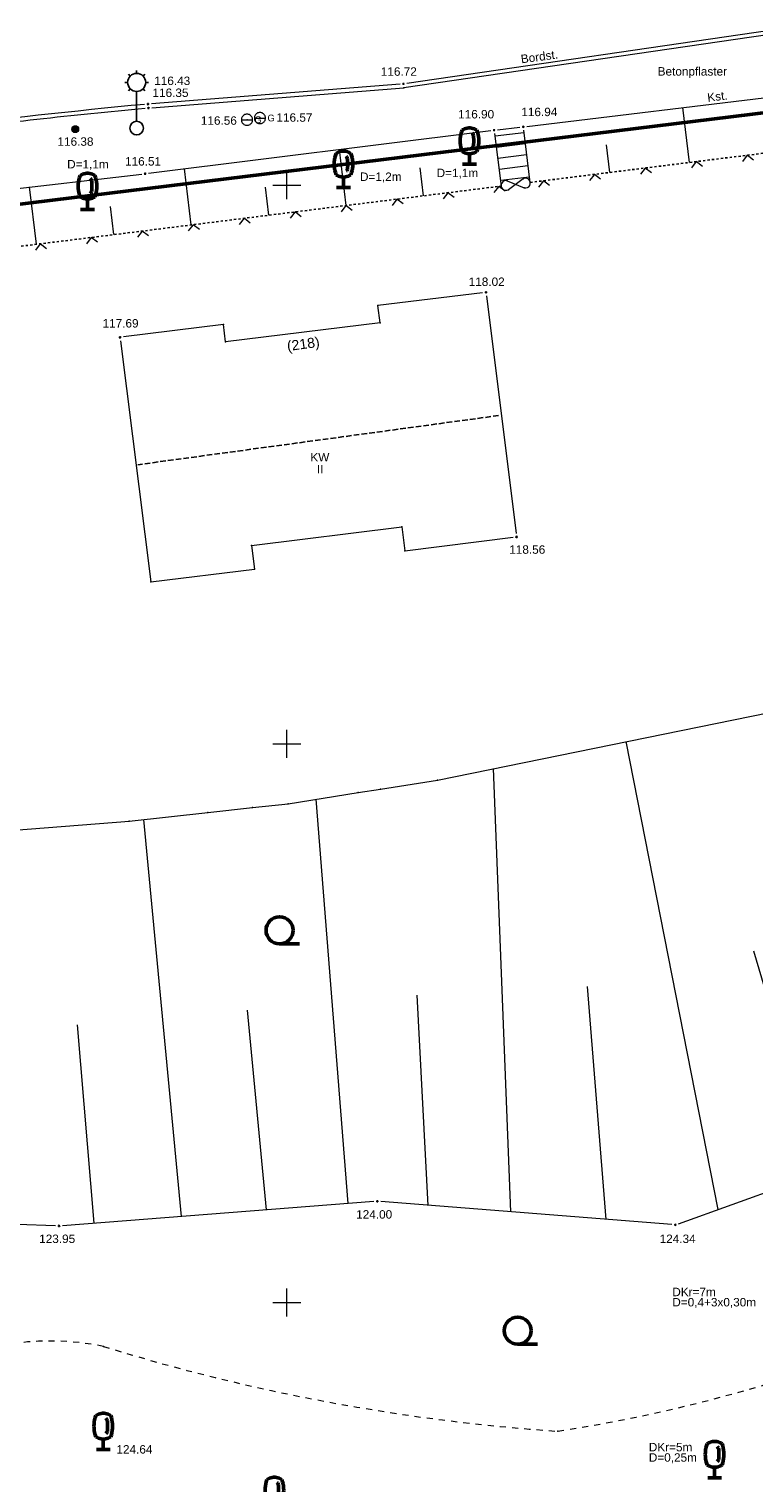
# Model space of a CAD drawing. Header units: metres. Extents: x 32377355 to 32378041, y 5707167 to 5708004.
# Tile 16 of 80: x 32377588 to 32377621, y 5707417 to 5707482. Entities that reach past the tile are written whole.
import ezdxf

# ---------------------------------------------------------------- set-up
doc = ezdxf.new("R2010")
doc.units = ezdxf.units.M
doc.header["$LTSCALE"] = 0.25
for name, pattern in [('LF1', [0]), ('LF1600.2006', [2, 1, 0, 0, -1]), ('LF2', [2.2, 1.1, -1.1]), ('LF33', [9.2, 0.1, 0, 9.1])]:
    doc.linetypes.add(name, pattern=pattern)
doc.layers.get('0').update_dxf_attribs({"color": 1, "linetype": 'CONTINUOUS'})
for name, color, linetype, lineweight in [('Ebene 71', 71, 'CONTINUOUS', 0), ('Ebene 9082', 7, 'CONTINUOUS', 18), ('Ebene 9085', 125, 'CONTINUOUS', 0), ('Ebene 9284', 68, 'CONTINUOUS', 0), ('Flurstücke_ Grenzpunkte', 51, 'CONTINUOUS', 25), ('Gebäude', 9, 'CONTINUOUS', 25), ('Neues Aufmaß Nord', 123, 'CONTINUOUS', 0), ('Neues Aufmaß Süd', 122, 'CONTINUOUS', 0), ('Parkplatz', 124, 'CONTINUOUS', 0), ('Text zu Ebene 9082', 66, 'CONTINUOUS', 0)]:
    doc.layers.add(name, color=color, linetype=linetype, lineweight=lineweight)
doc.styles.add('Arial', font='Arial.ttf')
doc.styles.add('Hausnummer', font='Arial.ttf')
doc.styles.add('Schrift rechtsgenei', font='Arial.ttf')

# ---------------------------------------------------------------- blocks, each defined once
blk = doc.blocks.new('*X0')
at = {"color": 7, "linetype": 'LF1', "lineweight": 18}
for p, q in [((32377642.777475, 5707437.69563), (32377636.155382, 5707453.249985)), ((32377634.298278, 5707434.348975), (32377629.717425, 5707452.865403)), ((32377627.300935, 5707432.013008), (32377621.908825, 5707451.462643)), ((32377619.323805, 5707429.155453), (32377615.1978, 5707450.096962)), ((32377610.042488, 5707429.047185), (32377609.26357, 5707448.88936)), ((32377602.752805, 5707429.417335), (32377601.31771, 5707447.517072)), ((32377646.141733, 5707440.60354), (32377642.978578, 5707447.03608)), ((32377595.281498, 5707428.840967), (32377593.591205, 5707446.61394)), ((32377638.303362, 5707435.664535), (32377635.76271, 5707444.369648)), ((32377630.731587, 5707433.177415), (32377628.293885, 5707442.721668)), ((32377623.853545, 5707430.778087), (32377620.924028, 5707440.722087)), ((32377614.312743, 5707428.711245), (32377613.467813, 5707439.14211)), ((32377606.330115, 5707429.339235), (32377605.84151, 5707438.747832)), ((32377599.094687, 5707429.135132), (32377598.237975, 5707438.080663)), ((32377591.374698, 5707428.53958), (32377590.629827, 5707437.41988))]:
    blk.add_line(p, q, dxfattribs=at)
blk = doc.blocks.new('*X13')
at = {"color": 7, "linetype": 'LF1', "lineweight": 18}
for p, q in [((32377602.662505, 5707474.092777), (32377602.35792, 5707476.599828)), ((32377595.724477, 5707473.22401), (32377595.419525, 5707475.734082)), ((32377606.13152, 5707474.527162), (32377605.97932, 5707475.779932)), ((32377588.78645, 5707472.355243), (32377588.474665, 5707474.92155)), ((32377599.193493, 5707473.658395), (32377599.041108, 5707474.912675)), ((32377592.255465, 5707472.789625), (32377592.10183, 5707474.054187)), ((32377585.317435, 5707471.920858), (32377585.159285, 5707473.222605))]:
    blk.add_line(p, q, dxfattribs=at)
blk = doc.blocks.new('*X14')
at = {"color": 7, "linetype": 'LF1', "lineweight": 18}
for p, q in [((32377632.310982, 5707477.499517), (32377632.039788, 5707480.191655)), ((32377625.158583, 5707476.9097), (32377624.889465, 5707479.334568)), ((32377635.893277, 5707477.740353), (32377635.753633, 5707479.179828)), ((32377618.036405, 5707476.017873), (32377617.74286, 5707478.474577)), ((32377628.729075, 5707477.25871), (32377628.596903, 5707478.511308)), ((32377621.60242, 5707476.464402), (32377621.456673, 5707477.684172)), ((32377614.474213, 5707475.57182), (32377614.322597, 5707476.808285))]:
    blk.add_line(p, q, dxfattribs=at)
blk = doc.blocks.new('*X27')
at = {"color": 7, "linetype": 'LF1', "lineweight": 18}
for p, q in [((32377609.33658, 5707477.207365), (32377610.618075, 5707477.367832)), ((32377609.398703, 5707476.71124), (32377610.680197, 5707476.871707)), ((32377609.460827, 5707476.215115), (32377610.742323, 5707476.375582)), ((32377609.522953, 5707475.71899), (32377610.804445, 5707475.879455)), ((32377609.585075, 5707475.222862), (32377610.86657, 5707475.38333))]:
    blk.add_line(p, q, dxfattribs=at)
blk = doc.blocks.new('S112')
at = {"color": 0, "lineweight": -2}
for p, q in [((-0.4, 0.4), (0, 0)), ((0, 0), (0.4, 0.4))]:
    blk.add_line(p, q, dxfattribs=at)
blk = doc.blocks.new('S163')
at = {"lineweight": -2}
blk.add_hatch(color=0, dxfattribs=at).paths.add_polyline_path([(0, 0.031635, -1), (0, -0.031635, -1)], flags=0)
at = {"color": 0, "lineweight": -2}
blk.add_circle((0, 0), 0.031635, dxfattribs=at)
blk = doc.blocks.new('S61', base_point=(-0.125, 0))
at = {"color": 0, "lineweight": -2}
for p, q in [((-0.322965, 0.028465), (-0.325, 0)), ((-0.325, 0), (0.075, 0)), ((-0.325, 0), (-0.322965, -0.028465)), ((-0.3169, 0.056345), (-0.322965, 0.028465)), ((-0.306925, 0.083085), (-0.3169, 0.056345)), ((-0.29325, 0.10813), (-0.306925, 0.083085)), ((-0.27615, 0.13097), (-0.29325, 0.10813)), ((-0.25597, 0.15115), (-0.27615, 0.13097)), ((-0.23313, 0.16825), (-0.25597, 0.15115)), ((-0.208085, 0.181925), (-0.23313, 0.16825)), ((-0.181345, 0.1919), (-0.208085, 0.181925)), ((-0.153465, 0.197965), (-0.181345, 0.1919)), ((-0.125, 0.2), (-0.153465, 0.197965)), ((-0.096535, 0.197965), (-0.125, 0.2)), ((-0.068655, 0.1919), (-0.096535, 0.197965)), ((-0.041915, 0.181925), (-0.068655, 0.1919)), ((-0.01687, 0.16825), (-0.041915, 0.181925)), ((0.00597, 0.15115), (-0.01687, 0.16825)), ((0.02615, 0.13097), (0.00597, 0.15115)), ((0.04325, 0.10813), (0.02615, 0.13097)), ((0.056925, 0.083085), (0.04325, 0.10813)), ((0.0669, 0.056345), (0.056925, 0.083085)), ((0.072965, 0.028465), (0.0669, 0.056345)), ((0.075, 0), (0.072965, 0.028465)), ((0.072965, -0.028465), (0.075, 0)), ((-0.322965, -0.028465), (-0.3169, -0.056345)), ((-0.3169, -0.056345), (-0.306925, -0.083085)), ((-0.306925, -0.083085), (-0.29325, -0.10813)), ((-0.29325, -0.10813), (-0.27615, -0.13097)), ((-0.27615, -0.13097), (-0.25597, -0.15115)), ((-0.25597, -0.15115), (-0.23313, -0.16825)), ((-0.23313, -0.16825), (-0.208085, -0.181925)), ((-0.208085, -0.181925), (-0.181345, -0.1919)), ((-0.181345, -0.1919), (-0.153465, -0.197965)), ((-0.153465, -0.197965), (-0.125, -0.2)), ((-0.125, -0.2), (-0.096535, -0.197965)), ((-0.096535, -0.197965), (-0.068655, -0.1919)), ((-0.068655, -0.1919), (-0.041915, -0.181925)), ((-0.041915, -0.181925), (-0.01687, -0.16825)), ((-0.01687, -0.16825), (0.00597, -0.15115)), ((0.00597, -0.15115), (0.02615, -0.13097)), ((0.02615, -0.13097), (0.04325, -0.10813)), ((0.04325, -0.10813), (0.056925, -0.083085)), ((0.056925, -0.083085), (0.0669, -0.056345)), ((0.0669, -0.056345), (0.072965, -0.028465))]:
    blk.add_line(p, q, dxfattribs=at)
blk.add_point((-0.125, 0), dxfattribs=at)
at = {"color": 0, "lineweight": -2, "insert": (0.144375, -0.12203), "char_height": 0.24, "attachment_point": 7, "line_spacing_factor": 0.69, "style": 'Arial'}
blk.add_mtext('G', dxfattribs=at)
blk = doc.blocks.new('S15')
at = {"color": 0, "lineweight": -2}
for p, q in [((-0.5, 0.05), (-0.485, 0.1)), ((0.495, 0.05), (-0.5, 0.05)), ((-0.5, -0.05), (-0.5, 0)), ((-0.5, 0), (0.5, 0)), ((-0.485, 0.1), (0.49, 0.1)), ((-0.475, 0.15), (-0.455, 0.2)), ((0.475, 0.15), (-0.475, 0.15)), ((-0.455, 0.2), (0.455, 0.2)), ((-0.43, 0.25), (-0.4, 0.3)), ((0.43, 0.25), (-0.43, 0.25)), ((-0.4, 0.3), (0.395, 0.3)), ((-0.355, 0.35), (-0.295, 0.4)), ((0.36, 0.35), (-0.355, 0.35)), ((-0.295, 0.4), (0.3, 0.4)), ((0.22, 0.45), (-0.215, 0.45)), ((0.3, 0.4), (0.22, 0.45)), ((0.395, 0.3), (0.36, 0.35)), ((0.455, 0.2), (0.43, 0.25)), ((0.49, 0.1), (0.475, 0.15)), ((0.5, 0), (0.495, 0.05)), ((0.495, -0.05), (-0.5, -0.05)), ((-0.475, -0.15), (-0.49, -0.1)), ((-0.49, -0.1), (0.485, -0.1)), ((0.475, -0.15), (-0.475, -0.15)), ((-0.43, -0.25), (-0.455, -0.2)), ((-0.455, -0.2), (0.46, -0.2)), ((0.425, -0.25), (-0.43, -0.25)), ((-0.355, -0.35), (-0.4, -0.3)), ((-0.4, -0.3), (0.395, -0.3)), ((0.345, -0.35), (-0.355, -0.35)), ((-0.205, -0.45), (-0.29, -0.4)), ((-0.29, -0.4), (0.285, -0.4)), ((0.2, -0.45), (-0.205, -0.45)), ((0.285, -0.4), (0.345, -0.35)), ((0.395, -0.3), (0.425, -0.25)), ((0.46, -0.2), (0.475, -0.15)), ((0.485, -0.1), (0.495, -0.05))]:
    blk.add_line(p, q, dxfattribs=at)
blk.add_circle((0, 0), 0.5, dxfattribs=at)
blk = doc.blocks.new('Baumbestand_ Laubholz', base_point=(0.0007, 0))
at = {"color": 0, "lineweight": -2}
blk.add_line((-0.09557, -0.40303), (0.5, -0.40303), dxfattribs=at)
blk.add_circle((-0.09557, 0), 0.40443, dxfattribs=at)
blk = doc.blocks.new('Laterne_ elektrisch', base_point=(0, -0.3945))
at = {"color": 0, "lineweight": -2}
for p, q in [((0, 0.45775), (0, 0.5)), ((-0.14085, 0.3169), (-0.1831, 0.3169)), ((-0.0996, 0.4165), (-0.1295, 0.4465)), ((0.0996, 0.4165), (0.1295, 0.4465)), ((0.14085, 0.3169), (0.1831, 0.3169)), ((-0.0996, 0.2173), (-0.1295, 0.1875)), ((0, 0.17605), (0, -0.28875)), ((0.0996, 0.2173), (0.1295, 0.1875))]:
    blk.add_line(p, q, dxfattribs=at)
for centre, radius in [((0, 0.3169), 0.14085), ((0, -0.3945), 0.10565)]:
    blk.add_circle(centre, radius, dxfattribs=at)
blk = doc.blocks.new('Laubbaum', base_point=(0, -0.5))
at = {"color": 0, "lineweight": -2}
for p, q in [((-0.223465, 0.378775), (-0.2045, 0.4355)), ((-0.2045, 0.4355), (-0.170865, 0.45636)), ((-0.170865, 0.45636), (-0.13513, 0.47336)), ((-0.13513, 0.47336), (-0.097725, 0.4863)), ((-0.097725, 0.4863), (-0.05912, 0.495015)), ((-0.05912, 0.495015), (-0.01979, 0.4994)), ((-0.01979, 0.4994), (0.01979, 0.4994)), ((0.01979, 0.4994), (0.05912, 0.495015)), ((0.05912, 0.495015), (0.097725, 0.4863)), ((0.097725, 0.4863), (0.13513, 0.47336)), ((0.13513, 0.47336), (0.170865, 0.45636)), ((0.170865, 0.45636), (0.2045, 0.4355)), ((0.2045, 0.4355), (0.223465, 0.378775)), ((-0.25755, 0.14275), (-0.255405, 0.20252)), ((-0.255405, 0.08298), (-0.25755, 0.14275)), ((-0.255405, 0.20252), (-0.248985, 0.261985)), ((-0.248985, 0.023515), (-0.255405, 0.08298)), ((-0.248985, 0.261985), (-0.23832, 0.32084)), ((-0.23832, -0.03534), (-0.248985, 0.023515)), ((-0.23832, 0.32084), (-0.223465, 0.378775)), ((0.072, 0.3585), (0.09129, 0.335215)), ((0.09129, 0.335215), (0.105485, 0.308515)), ((0.114, 0), (0.104515, -0.021505)), ((0.105485, 0.308515), (0.114, 0.2795)), ((0.114, 0.2795), (0.118245, 0.13975)), ((0.118245, 0.13975), (0.114, 0)), ((0.223465, 0.378775), (0.23832, 0.32084)), ((0.23832, 0.32084), (0.248985, 0.261985)), ((0.248985, 0.023515), (0.23832, -0.03534)), ((0.248985, 0.261985), (0.255405, 0.20252)), ((0.255405, 0.08298), (0.248985, 0.023515)), ((0.255405, 0.20252), (0.25755, 0.14275)), ((0.25755, 0.14275), (0.255405, 0.08298)), ((-0.223465, -0.093275), (-0.23832, -0.03534)), ((-0.2045, -0.15), (-0.223465, -0.093275)), ((-0.17082, -0.170725), (-0.2045, -0.15)), ((-0.135065, -0.187615), (-0.17082, -0.170725)), ((-0.097665, -0.200465), (-0.135065, -0.187615)), ((-0.05908, -0.20912), (-0.097665, -0.200465)), ((-0.019775, -0.213475), (-0.05908, -0.20912)), ((0.019775, -0.213475), (-0.019775, -0.213475)), ((0, -0.2205), (0, -0.5)), ((0.05908, -0.20912), (0.019775, -0.213475)), ((0.097665, -0.200465), (0.05908, -0.20912)), ((0.09082, -0.04061), (0.0735, -0.0565)), ((0.104515, -0.021505), (0.09082, -0.04061)), ((0.135065, -0.187615), (0.097665, -0.200465)), ((0.17082, -0.170725), (0.135065, -0.187615)), ((0.2045, -0.15), (0.17082, -0.170725)), ((0.223465, -0.093275), (0.2045, -0.15)), ((0.23832, -0.03534), (0.223465, -0.093275)), ((0.1905, -0.5), (-0.1905, -0.5))]:
    blk.add_line(p, q, dxfattribs=at)

msp = doc.modelspace()

# ---------------------------------------------------------------- linework, layer by layer
at = {"layer": 'Ebene 71', "color": 7, "linetype": 'Continuous', "lineweight": 9}
for p, q in [((32377599.999722, 5707474.372003), (32377599.999722, 5707475.622003)), ((32377599.374722, 5707474.997003), (32377600.624722, 5707474.997003)), ((32377599.999722, 5707449.372003), (32377599.999722, 5707450.622003)), ((32377599.374722, 5707449.997003), (32377600.624722, 5707449.997003)), ((32377599.999722, 5707424.372003), (32377599.999722, 5707425.622003)), ((32377599.374722, 5707424.997003), (32377600.624722, 5707424.997003))]:
    msp.add_line(p, q, dxfattribs=at)
at = {"layer": 'Flurstücke_ Grenzpunkte', "color": 7, "linetype": 'Continuous', "lineweight": 50}
msp.add_line((32377640.087573, 5707480.528633), (32377586.756723, 5707474.002002), dxfattribs=at)
at = {"layer": 'Gebäude', "color": 7, "linetype": 'LF1600.2006', "lineweight": 25}
msp.add_line((32377609.491723, 5707464.691003), (32377593.320723, 5707462.490002), dxfattribs=at)
at = {"layer": 'Neues Aufmaß Süd', "color": 7, "linetype": 'LF1', "lineweight": 18}
for p, q in [((32377627.02218, 5707482.52456), (32377605.247798, 5707479.360067)), ((32377626.846755, 5707482.680917, 117.183), (32377605.379687, 5707479.561088, 116.721)), ((32377610.752185, 5707477.633348, 116.947), (32377627.009257, 5707479.589655, 117.382)), ((32377593.808102, 5707475.533015, 116.517), (32377609.13934, 5707477.445988, 116.901)), ((32377609.3108, 5707477.31263), (32377609.605128, 5707474.962122)), ((32377609.444285, 5707477.482498, 116.909), (32377610.447158, 5707477.597505, 116.939)), ((32377610.911428, 5707475.125695), (32377610.6188, 5707477.46263)), ((32377584.40729, 5707474.456447, 116.286), (32377593.503153, 5707475.496555, 116.509)), ((32377609.877895, 5707475.197795), (32377610.638663, 5707474.89002)), ((32377610.588973, 5707475.286835), (32377609.927583, 5707474.80098)), ((32377608.77131, 5707470.189235), (32377604.087037, 5707469.61249)), ((32377604.182512, 5707468.837045), (32377604.087037, 5707469.61249)), ((32377608.942815, 5707470.05563, 118.025), (32377610.276627, 5707459.411372, 118.557)), ((32377604.182512, 5707468.837045), (32377597.26243, 5707467.98502)), ((32377597.166955, 5707468.760463), (32377592.686133, 5707468.208767)), ((32377597.26243, 5707467.98502), (32377597.166955, 5707468.760463)), ((32377592.552815, 5707468.03763), (32377593.905723, 5707457.241003)), ((32377598.4196, 5707458.880923), (32377605.15308, 5707459.709972)), ((32377605.15308, 5707459.709972), (32377605.284573, 5707458.64201)), ((32377605.284573, 5707458.64201), (32377610.14331, 5707459.240235)), ((32377598.4196, 5707458.880923), (32377598.551093, 5707457.812958)), ((32377593.905723, 5707457.241003), (32377598.551093, 5707457.812958)), ((32377606.750723, 5707448.378003), (32377628.271242, 5707452.75738)), ((32377604.195723, 5707447.973002), (32377606.750723, 5707448.378003)), ((32377600.061723, 5707447.318002), (32377603.203722, 5707447.816003)), ((32377603.203722, 5707447.816003), (32377604.195723, 5707447.973002)), ((32377592.938723, 5707446.543003), (32377596.470723, 5707446.927002)), ((32377596.470723, 5707446.927002), (32377598.462723, 5707447.144002)), ((32377598.462723, 5707447.144002), (32377600.061723, 5707447.318002)), ((32377585.70821, 5707445.968065), (32377592.938723, 5707446.543003)), ((32377617.549288, 5707428.519787, 124.335), (32377628.418155, 5707432.413215, 124.336)), ((32377603.904613, 5707429.50619, 124.004), (32377589.95183, 5707428.429813, 123.953)), ((32377617.251633, 5707428.480045, 124.331), (32377604.21081, 5707429.505958, 124.009)), ((32377589.64524, 5707428.422997), (32377587.92322, 5707428.479045))]:
    msp.add_line(p, q, dxfattribs=at)
at = {"layer": 'Neues Aufmaß Süd', "color": 7, "linetype": 'LF33', "lineweight": 25}
for p, q in [((32377610.911428, 5707475.125695), (32377626.885348, 5707477.125923)), ((32377581.957095, 5707471.500083), (32377609.605128, 5707474.962122))]:
    msp.add_line(p, q, dxfattribs=at)
at = {"layer": 'Neues Aufmaß Süd', "color": 7, "linetype": 'LF1', "lineweight": 18}
for centre, radius, start, end in [((32377621.052558, 5707187.972465, 116.232), 291.936871, 95.38975611, 97.27144311), ((32377621.062683, 5707187.792352), 291.936871, 95.38741566, 97.29959366), ((32377610.696488, 5707475.09878), 0.21662, 254.51777903, 119.75751203), ((32377609.82007, 5707474.989037), 0.216618, 74.51747939, 299.75721239)]:
    msp.add_arc(centre, radius, start, end, dxfattribs=at)
at = {"layer": 'Neues Aufmaß Süd', "color": 7, "linetype": 'LF2', "lineweight": 18}
for centre, radius, start, end in [((32377601.233748, 5707489.47121), 71.086028, 278.83120003, 294.11353503), ((32377589.399767, 5707411.464565), 11.803816, 78.34141674, 116.18510274), ((32377618.312148, 5707508.786073), 89.770104, 252.81247351, 266.06209351)]:
    msp.add_arc(centre, radius, start, end, dxfattribs=at)
at = {"layer": 'Neues Aufmaß Süd', "color": 7, "lineweight": 18}
for p in [(32377605.247798, 5707479.360067), (32377609.605128, 5707474.962122), (32377609.877895, 5707475.197795), (32377609.927583, 5707474.80098), (32377610.588973, 5707475.286835), (32377610.638663, 5707474.89002), (32377610.911428, 5707475.125695), (32377604.087037, 5707469.61249), (32377604.182512, 5707468.837045), (32377597.166955, 5707468.760463), (32377597.26243, 5707467.98502), (32377605.15308, 5707459.709972), (32377598.4196, 5707458.880923), (32377605.284573, 5707458.64201), (32377598.551093, 5707457.812958), (32377593.905723, 5707457.241003), (32377606.750723, 5707448.378003), (32377603.203722, 5707447.816003), (32377604.195723, 5707447.973002), (32377596.470723, 5707446.927002), (32377598.462723, 5707447.144002), (32377600.061723, 5707447.318002), (32377592.938723, 5707446.543003), (32377591.785075, 5707423.024857), (32377612.147155, 5707419.227912)]:
    msp.add_point(p, dxfattribs=at)
at = {"layer": 'Parkplatz', "color": 7, "linetype": 'LF1', "lineweight": 18}
for p, q in [((32377605.074638, 5707479.526882, 116.713), (32377593.936805, 5707478.64512, 116.353)), ((32377593.958805, 5707478.466125), (32377605.247798, 5707479.360067))]:
    msp.add_line(p, q, dxfattribs=at)

# ---------------------------------------------------------------- block references
at = {"layer": 'Ebene 9082', "color": 7, "lineweight": 25, "xscale": 2.875, "yscale": 2.875, "zscale": 2.875}
msp.add_blockref('Laterne_ elektrisch', (32377593.275722, 5707477.557002, 116.431), dxfattribs=at)
msp.add_blockref('Laterne_ elektrisch', (32377593.275722, 5707477.557002, 116.431), dxfattribs=at)
at = {"layer": 'Ebene 9082', "color": 116, "lineweight": 50, "true_color": 0x008230}
for name, p, xscale, yscale, zscale in [('Laubbaum', (32377608.183722, 5707475.944002), 1.625, 1.625, 1.625), ('Laubbaum', (32377602.539723, 5707474.902002), 1.625, 1.625, 1.625), ('Laubbaum', (32377591.074723, 5707473.913003), 1.625, 1.625, 1.625), ('Baumbestand_ Laubholz', (32377599.822007, 5707441.650287), 1.5, 1.5, 1.5), ('Baumbestand_ Laubholz', (32377610.490077, 5707423.733397), 1.5, 1.5, 1.5), ('Laubbaum', (32377591.780723, 5707418.413003, 124.642), 1.625, 1.625, 1.625), ('Laubbaum', (32377599.444722, 5707415.544002, 124.93), 1.625, 1.625, 1.625)]:
    msp.add_blockref(name, p, dxfattribs=dict(at, xscale=xscale, yscale=yscale, zscale=zscale))
at = {"layer": 'Ebene 9085', "color": 116, "lineweight": 50, "true_color": 0x008230, "xscale": 1.625, "yscale": 1.625, "zscale": 1.625}
msp.add_blockref('Laubbaum', (32377619.166723, 5707417.151003, 125.32), dxfattribs=at)
at = {"layer": 'Neues Aufmaß Süd', "color": 7, "lineweight": 18}
for name in ['*X14', '*X27', '*X13', '*X0']:
    msp.add_blockref(name, (0, 0), dxfattribs=at)
at = {"layer": 'Neues Aufmaß Süd', "color": 7, "lineweight": 25, "xscale": 0.88, "yscale": 0.88, "zscale": 0.88}
for p in [(32377605.227722, 5707479.539002, 116.718), (32377609.291723, 5707477.465002, 116.905), (32377610.599723, 5707477.615002, 116.943), (32377593.655723, 5707475.514003, 116.513), (32377608.923723, 5707470.208003, 118.017), (32377592.533723, 5707468.190003, 117.688), (32377610.295722, 5707459.259003, 118.565), (32377604.057723, 5707429.518002, 124.005), (32377617.404723, 5707428.468003, 124.335), (32377589.798723, 5707428.418003, 123.952)]:
    msp.add_blockref('S163', p, dxfattribs=at)
at = {"layer": 'Neues Aufmaß Süd', "color": 7, "lineweight": 18}
for name, p, xscale, yscale, zscale in [('S61', (32377598.218722, 5707477.932002, 116.561), 1.25, 1.25, 1.25), ('S61', (32377598.798723, 5707478.006002, 116.57), 1.25, 1.25, 1.25), ('S15', (32377590.526723, 5707477.506002, 116.375), 0.3, 0.3, 0.3)]:
    msp.add_blockref(name, p, dxfattribs=dict(at, xscale=xscale, yscale=yscale, zscale=zscale))
at = {"layer": 'Neues Aufmaß Süd', "color": 7, "lineweight": 18, "xscale": 0.625, "yscale": 0.625, "zscale": 0.625, "rotation": 187.138}
for p in [(32377618.34437, 5707476.056435), (32377620.626548, 5707476.342205), (32377613.780015, 5707475.484895), (32377616.062192, 5707475.770665), (32377607.216805, 5707474.66306), (32377609.498983, 5707474.94883), (32377611.497838, 5707475.199122), (32377602.65245, 5707474.09152), (32377604.934627, 5707474.37729), (32377598.088095, 5707473.519977), (32377600.370273, 5707473.805747), (32377593.52374, 5707472.948437), (32377595.805918, 5707473.234207), (32377588.959385, 5707472.376897), (32377591.241563, 5707472.662667)]:
    msp.add_blockref('S112', p, dxfattribs=at)
at = {"layer": 'Parkplatz', "color": 7, "lineweight": 25, "xscale": 0.88, "yscale": 0.88, "zscale": 0.88}
for p in [(32377593.783723, 5707478.633003, 116.348), (32377593.783723, 5707478.633003, 116.348), (32377593.805723, 5707478.454002, 116.433), (32377593.805723, 5707478.454002, 116.433)]:
    msp.add_blockref('S163', p, dxfattribs=at)

# ---------------------------------------------------------------- texts
at = {"layer": 'Ebene 9284', "color": 7, "lineweight": 18, "char_height": 0.3775, "attachment_point": 7, "line_spacing_factor": 0.69, "style": 'Schrift rechtsgenei'}
for s, insert in [('116.43', (32377594.062935, 5707479.479953, 116.433)), ('116.35', (32377593.984755, 5707478.944713, 116.348))]:
    msp.add_mtext(s, dxfattribs=dict(at, insert=insert))
at = {"layer": 'Neues Aufmaß Nord', "color": 7, "lineweight": 18, "char_height": 0.3775, "attachment_point": 7, "line_spacing_factor": 0.69, "style": 'Schrift rechtsgenei'}
for s, insert in [('DKr=7m', (32377617.271143, 5707425.274713)), ('D=0,4+3x0,30m', (32377617.271143, 5707424.746213)), ('DKr=5m', (32377616.220178, 5707418.32408)), ('D=0,25m', (32377616.220178, 5707417.79558))]:
    msp.add_mtext(s, dxfattribs=dict(at, insert=insert))
at = {"layer": 'Neues Aufmaß Süd', "color": 7, "lineweight": 18, "attachment_point": 7, "line_spacing_factor": 0.69}
for s, insert, char_height, rotation, style in [('Bordst.', (32377610.51276, 5707480.450157), 0.3775, 7.59373468, 'Schrift rechtsgenei'), ('Kst.', (32377618.864353, 5707478.7278), 0.3775, 7.00234806, 'Schrift rechtsgenei'), ('(218)', (32377600.060022, 5707467.441055), 0.45, 7.73659244, 'Hausnummer')]:
    msp.add_mtext(s, dxfattribs=dict(at, insert=insert, char_height=char_height, rotation=rotation, style=style))
at = {"layer": 'Neues Aufmaß Süd', "color": 7, "lineweight": 18, "char_height": 0.3775, "attachment_point": 7, "line_spacing_factor": 0.69}
for s, insert, style in [('Betonpflaster', (32377616.615928, 5707479.79418), 'Schrift rechtsgenei'), ('D=1,1m', (32377590.160843, 5707475.682395), 'Schrift rechtsgenei'), ('D=1,2m', (32377603.28125, 5707475.122527), 'Schrift rechtsgenei'), ('D=1,1m', (32377606.713495, 5707475.292922), 'Schrift rechtsgenei'), ('KW', (32377601.058763, 5707462.635125), 'Hausnummer'), ('  II', (32377601.058763, 5707462.106625), 'Hausnummer')]:
    msp.add_mtext(s, dxfattribs=dict(at, insert=insert, style=style))
at = {"layer": 'Text zu Ebene 9082', "color": 7, "lineweight": 18, "char_height": 0.3775, "attachment_point": 7, "line_spacing_factor": 0.69, "style": 'Schrift rechtsgenei'}
for s, insert in [('116.72', (32377604.213195, 5707479.894198, 116.718)), ('116.94', (32377610.507765, 5707478.087427, 116.943)), ('116.56', (32377596.151195, 5707477.70189, 116.561)), ('116.57', (32377599.537198, 5707477.837125, 116.57)), ('116.90', (32377607.676867, 5707477.984752, 116.905)), ('116.38', (32377589.727735, 5707476.760852, 116.375)), ('116.51', (32377592.755068, 5707475.87456, 116.513)), ('118.02', (32377608.149615, 5707470.487018, 118.017)), ('117.69', (32377591.747947, 5707468.626142, 117.688)), ('118.56', (32377609.967208, 5707458.499525, 118.565)), ('124.00', (32377603.10975, 5707428.740955, 124.005)), ('123.95', (32377588.90864, 5707427.648567, 123.952)), ('124.34', (32377616.70398, 5707427.648567, 124.335)), ('124.64', (32377592.369623, 5707418.224252, 124.642))]:
    msp.add_mtext(s, dxfattribs=dict(at, insert=insert))

doc.saveas('drawing.dxf')
